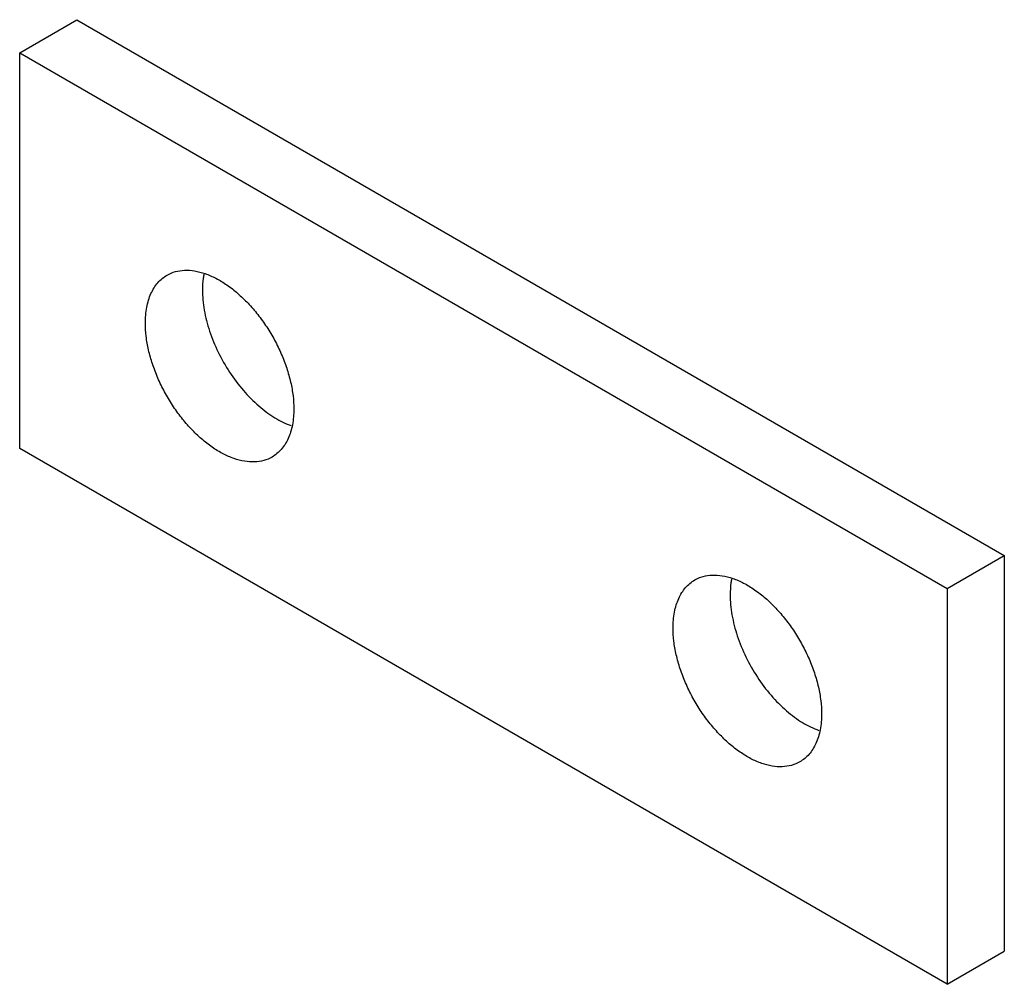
# Model space of a CAD drawing. Header units: millimetres. Extents: x 9 to 70, y 25.3 to 85.
import ezdxf

# ---------------------------------------------------------------- set-up
doc = ezdxf.new("R2010")
doc.units = ezdxf.units.MM
doc.header["$LTSCALE"] = 7.171927
doc.layers.get('0').update_dxf_attribs({"linetype": 'CONTINUOUS'})

msp = doc.modelspace()

# ---------------------------------------------------------------- linework, layer by layer
at = {"color": 7}
for p, q in [((9.025, 82.948), (12.561, 84.989)), ((12.561, 84.989), (69.978, 51.84)), ((9.025, 58.453), (9.025, 82.948)), ((9.025, 82.948), (66.442, 49.799)), ((66.442, 25.303), (9.025, 58.453)), ((66.442, 49.799), (69.978, 51.84)), ((69.978, 51.84), (69.978, 27.345)), ((66.442, 49.799), (66.442, 25.303)), ((66.442, 25.303), (69.978, 27.345))]:
    msp.add_line(p, q, dxfattribs=at)
for points, knots in [([(18.15, 69.185), (18.31, 69.278), (18.663, 69.424), (19.246, 69.51), (19.872, 69.464), (20.528, 69.29), (21.199, 68.993), (21.874, 68.58), (22.538, 68.061), (23.177, 67.445), (23.778, 66.747), (24.328, 65.98), (24.816, 65.162), (25.231, 64.309), (25.564, 63.441), (25.809, 62.574), (25.959, 61.729), (25.996, 61.172), (25.996, 60.902)], [0, 0, 0, 0, 0.042815, 0.087397, 0.13518, 0.187089, 0.243536, 0.304493, 0.36959, 0.438197, 0.509495, 0.58253, 0.656273, 0.729661, 0.801651, 0.871249, 0.937616, 1, 1, 1, 1]), ([(16.803, 66.21), (16.803, 66.539), (16.842, 67.023), (16.99, 67.63), (17.142, 68.035), (17.335, 68.398), (17.567, 68.714), (17.838, 68.981), (18.043, 69.124), (18.15, 69.185)], [0, 0, 0, 0, 0.289272, 0.422556, 0.548501, 0.667891, 0.781871, 0.891954, 1, 1, 1, 1]), ([(20.428, 69.241), (20.413, 69.163), (20.359, 68.836), (20.339, 68.503), (20.339, 68.251)], [0, 0, 0, 0, 0.240212, 1, 1, 1, 1]), ([(20.339, 68.251), (20.339, 68.05), (20.359, 67.638), (20.474, 66.788), (20.758, 65.693), (21.289, 64.401), (21.992, 63.164), (22.834, 62.043), (23.632, 61.233), (24.308, 60.691), (24.962, 60.251), (25.484, 59.995), (25.837, 59.872)], [0, 0, 0, 0, 0.057102, 0.117093, 0.244084, 0.37766, 0.513661, 0.6477, 0.775578, 0.83611, 0.893862, 1, 1, 1, 1]), ([(24.649, 57.927), (24.489, 57.834), (24.136, 57.687), (23.553, 57.602), (22.927, 57.648), (22.271, 57.822), (21.6, 58.119), (20.925, 58.532), (20.261, 59.051), (19.622, 59.667), (19.021, 60.365), (18.471, 61.132), (17.983, 61.95), (17.568, 62.803), (17.235, 63.671), (16.99, 64.538), (16.84, 65.383), (16.803, 65.94), (16.803, 66.21)], [0, 0, 0, 0, 0.042815, 0.087397, 0.13518, 0.187089, 0.243536, 0.304493, 0.36959, 0.438197, 0.509495, 0.58253, 0.656273, 0.729661, 0.801651, 0.871249, 0.937616, 1, 1, 1, 1]), ([(25.996, 60.902), (25.996, 60.573), (25.957, 60.089), (25.809, 59.481), (25.657, 59.076), (25.464, 58.714), (25.232, 58.398), (24.961, 58.131), (24.756, 57.988), (24.649, 57.927)], [0, 0, 0, 0, 0.289272, 0.422556, 0.548501, 0.667891, 0.781871, 0.891954, 1, 1, 1, 1]), ([(50.818, 50.324), (50.978, 50.417), (51.331, 50.564), (51.915, 50.649), (52.541, 50.603), (53.196, 50.429), (53.868, 50.132), (54.542, 49.719), (55.206, 49.2), (55.845, 48.584), (56.446, 47.886), (56.997, 47.119), (57.485, 46.301), (57.9, 45.448), (58.233, 44.58), (58.477, 43.714), (58.628, 42.868), (58.664, 42.311), (58.664, 42.042)], [0, 0, 0, 0, 0.042815, 0.087397, 0.13518, 0.187089, 0.243536, 0.304493, 0.36959, 0.438197, 0.509495, 0.58253, 0.656273, 0.729661, 0.801651, 0.871249, 0.937616, 1, 1, 1, 1]), ([(49.472, 47.349), (49.472, 47.678), (49.51, 48.162), (49.659, 48.77), (49.81, 49.175), (50.003, 49.537), (50.236, 49.853), (50.507, 50.12), (50.711, 50.263), (50.818, 50.324)], [0, 0, 0, 0, 0.289272, 0.422556, 0.548501, 0.667891, 0.781871, 0.891954, 1, 1, 1, 1]), ([(53.097, 50.381), (53.082, 50.302), (53.028, 49.975), (53.007, 49.642), (53.007, 49.39)], [0, 0, 0, 0, 0.240212, 1, 1, 1, 1]), ([(53.007, 49.39), (53.007, 49.189), (53.027, 48.778), (53.143, 47.927), (53.427, 46.832), (53.958, 45.54), (54.661, 44.304), (55.502, 43.182), (56.3, 42.372), (56.976, 41.83), (57.631, 41.39), (58.153, 41.134), (58.505, 41.012)], [0, 0, 0, 0, 0.057102, 0.117093, 0.244084, 0.37766, 0.513661, 0.6477, 0.775578, 0.83611, 0.893862, 1, 1, 1, 1]), ([(57.318, 39.066), (57.158, 38.974), (56.804, 38.827), (56.221, 38.741), (55.595, 38.787), (54.94, 38.961), (54.268, 39.258), (53.594, 39.671), (52.93, 40.191), (52.291, 40.806), (51.69, 41.505), (51.139, 42.271), (50.651, 43.089), (50.236, 43.942), (49.903, 44.811), (49.659, 45.677), (49.508, 46.522), (49.472, 47.079), (49.472, 47.349)], [0, 0, 0, 0, 0.042815, 0.087397, 0.13518, 0.187089, 0.243536, 0.304493, 0.36959, 0.438197, 0.509495, 0.58253, 0.656273, 0.729661, 0.801651, 0.871249, 0.937616, 1, 1, 1, 1]), ([(58.664, 42.042), (58.664, 41.712), (58.626, 41.229), (58.477, 40.621), (58.326, 40.216), (58.133, 39.853), (57.9, 39.537), (57.629, 39.271), (57.425, 39.128), (57.318, 39.066)], [0, 0, 0, 0, 0.289272, 0.422556, 0.548501, 0.667891, 0.781871, 0.891954, 1, 1, 1, 1])]:
    msp.add_open_spline(points, degree=3, knots=knots, dxfattribs=at)

doc.saveas('drawing.dxf')
